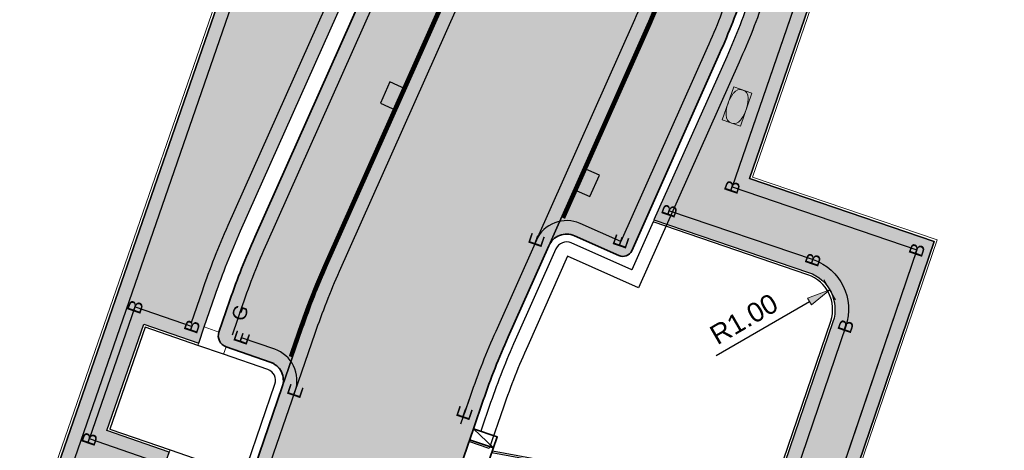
# Model space of a CAD drawing. Header units: metres. Extents: x 131295 to 132236, y 397710 to 398702.
# Tile 85 of 127: x 131589 to 131614, y 398257 to 398268. Entities that reach past the tile are written whole.
import ezdxf
from ezdxf.enums import TextEntityAlignment as Align

# ---------------------------------------------------------------- set-up
doc = ezdxf.new("R2010")
doc.units = ezdxf.units.M
doc.linetypes.add('AL-MATERIAALS', pattern=[2, 1, -1])
doc.linetypes.add('MA-1-3', pattern=[4, 1, -3])
doc.layers.get('Defpoints').update_dxf_attribs({"color": 128})
for name, color, linetype, lineweight in [('N-IE-markering 1 - 3 streep 0.10', 255, 'MA-1-3', 18), ('N-IE-tegel straatpot brandkraan', 190, 'Continuous', 18), ('N-KO-inritband 650x300x200 mm', 110, 'Continuous', 35), ('N-KO-opsluitband 60x200mm', 2, 'Continuous', 25), ('N-KO-opsluitband achterkant', 8, 'Continuous', 5), ('N-KO-tekst banden', 1, 'Continuous', 18), ('N-KO-trottoirband 180-200x250mm', 3, 'Continuous', 35), ('N-KO-trottoirband 380-400x250mm', 3, 'Continuous', 35), ('N-KO-trottoirband achterkant', 8, 'Continuous', 5), ('N-RI-straatkolk', 7, 'Continuous', 25), ("N-VH-arcering 'MAT' grijs 254", 254, 'Continuous', 18), ('X-AL-maatvoering', 1, 'Continuous', 18), ('X-AL-materiaalscheiding', 1, 'AL-MATERIAALS', 18)]:
    doc.layers.add(name, color=color, linetype=linetype, lineweight=lineweight)
doc.layers.add("N-VH-arcering 'MAT' kleur 1 (heiderood)", color=7, linetype='Continuous', lineweight=18, true_color=0xd98c8c)
doc.layers.add("N-VH-arcering 'MAT' kleur 5 (roodbruin)", color=7, linetype='Continuous', lineweight=18, true_color=0xc5a6a0)
for name, color, linetype, plot in [('X-AL-contourlijnen', 30, 'Continuous', False), ('X-AL-hulplijn bandenlijnnummers', 30, 'Continuous', False), ('X-AL-hulplijn hoogtetekst', 190, 'Continuous', False)]:
    doc.layers.add(name, color=color, linetype=linetype, plot=plot)
doc.styles.add('CS Annotative', font='arial.ttf')
doc.dimstyles.new('CS Annotative', dxfattribs={"dimtxt": 2.5, "dimasz": 3, "dimexe": 0.18, "dimexo": 0.0625, "dimgap": 1, "dimtad": 1, "dimzin": 0, "dimdsep": 46, "dimtxsty": 'CS Annotative', "dimblk": 'CS Dimensionpijl', "dimcen": 0, "dimse1": 1, "dimse2": 1, "dimclrd": 256, "dimclre": 256, "dimclrt": 2, "dimadec": 0, "dimazin": 0, "dimtm": 1e-09, "dimtfac": 1, "dimtofl": 0, "dimtmove": 1, "dimatfit": 3, "dimfxl": 1, "dimtfillclr": 256, "dimtolj": 1, "dimtzin": 0, "dimarcsym": 0})

# ---------------------------------------------------------------- blocks, each defined once
blk = doc.blocks.new('*U131')
blk.add_lwpolyline([(1.404703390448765, -2.310694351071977), (2.673219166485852, 0.4079206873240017), (0.6342578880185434, 1.359307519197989), (-0.6342578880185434, -1.359307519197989)], close=True)
blk.add_solid([(1.404703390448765, -2.310694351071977), (-0.6342578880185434, -1.359307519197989), (1.404703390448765, -2.310694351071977), (2.673219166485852, 0.4079206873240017)])
blk = doc.blocks.new('*U132')
blk.add_lwpolyline([(-1.404703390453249, 2.31069435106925), (-2.67321916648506, -0.4079206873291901), (-0.6342578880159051, -1.35930751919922), (0.6342578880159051, 1.35930751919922)], close=True)
blk.add_solid([(-1.404703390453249, 2.31069435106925), (0.6342578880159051, 1.35930751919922), (-1.404703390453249, 2.31069435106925), (-2.67321916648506, -0.4079206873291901)])
blk = doc.blocks.new('CS Dimensionpijl')
h = blk.add_hatch(color=256)
h.dxf.hatch_style = 1
h.paths.add_polyline_path([(-1, -0.1666666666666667), (0, 0), (-1, 0.1666666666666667)])
at = {"flags": 128}
blk.add_lwpolyline([(0, 0.5), (0, -0.5)], dxfattribs=at)
blk.add_lwpolyline([(-1, -0.1666666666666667), (0, 0), (-1, 0.1666666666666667)], close=True, dxfattribs=at)
blk = doc.blocks.new('*D305')
at = {"layer": 'Defpoints', "color": 0, "transparency": 16777216}
for p in [(131609.7762215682, 398260.9964618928), (131608.9104015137, 398260.4961063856)]:
    blk.add_point(p, dxfattribs=at)
at = {"layer": 'X-AL-maatvoering', "lineweight": -2, "transparency": 16777216}
blk.add_line((131606.8535768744, 398259.3074719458), (131609.2567295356, 398260.6962485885), dxfattribs=at)
at = {"layer": 'X-AL-maatvoering', "lineweight": -2, "transparency": 16777216, "xscale": 0.6000000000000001, "yscale": 0.6000000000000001, "zscale": 0.6000000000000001, "rotation": 30.02352294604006}
blk.add_blockref('CS Dimensionpijl', (131609.7762215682, 398260.9964618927), dxfattribs=at)
at = {"layer": 'X-AL-maatvoering', "color": 2, "transparency": 16777216, "insert": (131607.5676020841, 398260.245949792), "char_height": 0.5, "attachment_point": 5, "rotation": 30.023522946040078, "style": 'CS Annotative'}
blk.add_mtext('\\A1;R1.00', dxfattribs=at)
blk = doc.blocks.new('*U592')
blk.add_lwpolyline([(0.08717596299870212, -0.505705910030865), (0.3799345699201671, 0.3449458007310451), (-0.08717601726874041, 0.5057056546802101), (-0.3799346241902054, -0.3449460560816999)], close=True)
blk.add_arc((0.6531024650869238, -0.2247704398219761), 0.937698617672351, 144.1166582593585, 177.9007509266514)
at = {"extrusion": (0, 0, -1)}
for centre, radius, start, end in [((-2.324003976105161, -1.433561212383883), 3, 35.88334174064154, 36.55823825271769), ((-0.07945039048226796, 0.2308544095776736), 0.2056664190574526, 36.55823825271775, 181.4243741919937), ((0.6531025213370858, 0.2247704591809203), 0.9376986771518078, 182.0992664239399, 215.8833243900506), ((2.714019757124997, 0.3003144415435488), 3, 181.4243741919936, 182.0992664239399), ((0.07945038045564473, -0.2308544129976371), 0.205666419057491, 216.5582250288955, 1.424360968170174), ((-2.714019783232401, -0.3003138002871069), 3, 1.424360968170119, 2.09924907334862), ((2.32400435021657, 1.433560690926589), 3, 215.8833243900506, 216.5582250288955)]:
    blk.add_arc(centre, radius, start, end, dxfattribs=at)

msp = doc.modelspace()

# ---------------------------------------------------------------- hatches: boundary and pattern name
at = {"layer": "N-VH-arcering 'MAT' grijs 254"}
h = msp.add_hatch(color=256, dxfattribs=at)
h.dxf.hatch_style = 1
edge = h.paths.add_edge_path()
edge.add_line((131604.2964276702, 398306.7382348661), (131599.7013820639, 398308.3168400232))
edge.add_line((131599.7013820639, 398308.3168400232), (131598.5095201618, 398304.8475369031))
edge.add_line((131598.5095201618, 398304.8475369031), (131600.8592730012, 398304.0402909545))
edge.add_line((131600.8592730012, 398304.0402909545), (131601.9276817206, 398303.5853646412))
edge.add_line((131601.9276817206, 398303.5853646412), (131602.5092263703, 398303.1823472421))
edge.add_line((131602.5092263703, 398303.1823472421), (131602.9440610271, 398302.8810016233))
edge.add_line((131602.9440610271, 398302.8810016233), (131603.3288995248, 398302.5057060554))
edge.add_line((131603.3288995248, 398302.5057060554), (131603.7918423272, 398302.0542429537))
edge.add_line((131603.7918423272, 398302.0542429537), (131604.2989439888, 398300.9260825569))
edge.add_line((131604.2989439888, 398300.9260825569), (131604.6015121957, 398299.7532691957))
edge.add_line((131604.6015121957, 398299.7532691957), (131604.4016105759, 398298.339342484))
edge.add_line((131604.4016105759, 398298.339342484), (131604.3989014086, 398298.3281176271))
edge.add_line((131604.3989014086, 398298.3281176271), (131580.9204563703, 398230.4919083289))
edge.add_arc((131579.9754560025, 398230.8189775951), 1.000000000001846, 251.0015136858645, 340.9090119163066, ccw=False)
edge.add_line((131579.6499128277, 398229.8734504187), (131574.3583023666, 398231.6953416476))
edge.add_line((131574.3583023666, 398231.6953416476), (131573.771636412, 398229.9936296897))
edge.add_line((131573.771636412, 398229.9936296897), (131579.8578113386, 398227.8981714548))
edge.add_arc((131581.4204185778, 398232.4367019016), 4.800000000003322, 251.0015136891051, 340.9860701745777)
edge.add_line((131585.9585276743, 398230.8728714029), (131587.4947929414, 398235.3309884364))
edge.add_arc((131587.2111611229, 398235.4287278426), 0.2999999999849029, 340.9860701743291, 430.9860701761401)
edge.add_line((131587.3089005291, 398235.7123596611), (131585.7016535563, 398236.2662162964))
edge.add_line((131585.7016535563, 398236.2662162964), (131587.7668331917, 398242.2591998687))
edge.add_line((131587.7668331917, 398242.2591998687), (131586.1403843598, 398242.8221217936))
edge.add_line((131586.1403843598, 398242.8221217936), (131587.1612208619, 398245.7716220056))
edge.add_line((131587.1612208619, 398245.7716220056), (131588.7837028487, 398245.2100730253))
edge.add_line((131588.7837028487, 398245.2100730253), (131592.7845025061, 398256.8200686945))
edge.add_line((131592.7845025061, 398256.8200686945), (131591.1776277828, 398257.3762159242))
edge.add_line((131591.1776277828, 398257.3762159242), (131592.1253464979, 398260.114457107))
edge.add_line((131592.1253464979, 398260.114457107), (131593.5395382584, 398259.6249983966))
edge.add_line((131593.5395382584, 398259.6249983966), (131593.6828893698, 398260.0409916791))
edge.add_line((131593.6828893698, 398260.0409916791), (131593.9652386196, 398260.8603462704))
edge.add_arc((131613.2522022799, 398254.2140666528), 20.39999999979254, 155.9860701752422, 160.9860701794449, ccw=False)
edge.add_line((131594.6178927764, 398262.5160248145), (131597.3099115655, 398268.558444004))
edge.add_line((131597.3099115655, 398268.558444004), (131596.1397899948, 398268.9616674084))
edge.add_line((131596.1397899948, 398268.9616674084), (131596.798361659, 398270.8644767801))
edge.add_line((131596.798361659, 398270.8644767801), (131595.9478613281, 398271.1588391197))
edge.add_line((131595.9478613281, 398271.1588391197), (131596.9290691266, 398273.9938402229))
edge.add_line((131596.9290691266, 398273.9938402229), (131597.7795694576, 398273.6994778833))
edge.add_line((131597.7795694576, 398273.6994778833), (131599.3302566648, 398278.1798743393))
edge.add_line((131599.3302566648, 398278.1798743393), (131599.7227401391, 398279.3138758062))
edge.add_line((131599.7227401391, 398279.3138758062), (131600.9575696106, 398282.8816653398))
edge.add_line((131600.9575696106, 398282.8816653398), (131600.1070692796, 398283.1760276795))
edge.add_line((131600.1070692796, 398283.1760276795), (131601.0882770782, 398286.0110287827))
edge.add_line((131601.0882770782, 398286.0110287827), (131601.9387774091, 398285.7166664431))
edge.add_line((131601.9387774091, 398285.7166664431), (131602.9280215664, 398288.5748869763))
edge.add_line((131602.9280215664, 398288.5748869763), (131603.3205050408, 398289.7088884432))
edge.add_line((131603.3205050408, 398289.7088884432), (131605.069945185, 398294.7635412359))
edge.add_line((131605.069945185, 398294.7635412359), (131604.219444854, 398295.0579035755))
edge.add_line((131604.219444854, 398295.0579035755), (131606.351309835, 398301.2174954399))
edge.add_arc((131607.2963102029, 398300.8904261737), 1.000000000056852, 70.90901191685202, 160.9090119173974, ccw=False)
edge.add_line((131607.6233794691, 398301.8354265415), (131610.9632836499, 398300.6794693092))
edge.add_arc((131606.1751964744, 398301.0174355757), 4.799999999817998, 355.9624841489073, 417.0169130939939)
edge.add_arc((131606.1751959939, 398301.0174347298), 4.800000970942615, 57.01691377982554, 71.04461871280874)
edge.add_line((131607.7343886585, 398305.5571403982), (131604.2964276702, 398306.7382348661))
h = msp.add_hatch(color=256, dxfattribs=at)
h.dxf.hatch_style = 1
edge = h.paths.add_edge_path()
edge.add_line((131626.6559285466, 398299.0667487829), (131621.9542278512, 398300.6868196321))
edge.add_arc((131620.3905123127, 398296.148670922), 4.800000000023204, 70.98752159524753, 157.7238468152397)
edge.add_line((131615.9487479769, 398297.9682119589), (131614.7068227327, 398294.9373586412))
edge.add_arc((131614.9904931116, 398294.8397312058), 0.2999999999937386, 161.0086875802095, 251.0086875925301)
edge.add_line((131614.8928656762, 398294.5560608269), (131616.5003311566, 398294.002838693))
edge.add_line((131616.5003311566, 398294.002838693), (131607.7732976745, 398268.6452034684))
edge.add_arc((131588.672825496, 398275.2187841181), 20.2000000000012, 335.98607017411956, 341.00868758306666, ccw=False)
edge.add_line((131607.1244456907, 398266.9982177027), (131605.2539190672, 398262.799693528))
edge.add_line((131605.2539190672, 398262.799693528), (131609.2331918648, 398261.4425768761))
edge.add_arc((131608.9104015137, 398260.4961063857), 0.9999999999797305, -18.821423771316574, 71.1682423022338, ccw=False)
edge.add_line((131609.8569302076, 398260.1734867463), (131608.2542371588, 398255.4713707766))
edge.add_line((131608.2542371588, 398255.4713707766), (131610.1103531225, 398255.1268520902))
edge.add_line((131610.1103531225, 398255.1268520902), (131610.1462623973, 398255.3236019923))
edge.add_line((131610.1462623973, 398255.3236019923), (131610.1079404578, 398255.3305962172))
edge.add_line((131610.1079404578, 398255.3305962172), (131612.463853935, 398262.2425737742))
edge.add_line((131612.463853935, 398262.2425737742), (131607.7136762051, 398263.8626047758))
edge.add_line((131607.7136762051, 398263.8626047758), (131618.0130783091, 398293.7889803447))
edge.add_arc((131623.2763198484, 398292.0896832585), 5.53076143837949, 108.1459681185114, 162.1067390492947, ccw=False)
edge.add_line((131621.5538254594, 398297.3453787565), (131621.5917797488, 398297.3451848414))
edge.add_line((131621.5917797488, 398297.3451848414), (131624.91, 398296.22))
edge.add_line((131624.91, 398296.22), (131625.5937497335, 398295.9848670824))
edge.add_line((131625.5937497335, 398295.9848670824), (131626.6559285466, 398299.0667487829))
at = {"layer": "N-VH-arcering 'MAT' kleur 1 (heiderood)"}
h = msp.add_hatch(color=256, dxfattribs=at)
h.dxf.hatch_style = 1
edge = h.paths.add_edge_path()
edge.add_line((131614.5195786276, 398295.0078756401), (131614.8739657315, 398295.8727387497))
edge.add_line((131614.8739657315, 398295.8727387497), (131610.264884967, 398297.7989046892))
edge.add_line((131610.264884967, 398297.7989046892), (131609.7881062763, 398296.6244442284))
edge.add_line((131609.7881062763, 398296.6244442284), (131601.0651175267, 398271.2785615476))
edge.add_arc((131582.153758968, 398277.787057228), 19.99999996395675, 335.9860701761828, 341.00868758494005, ccw=False)
edge.add_line((131600.4226898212, 398269.6478825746), (131596.8457008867, 398261.6190877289))
edge.add_arc((131615.1146317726, 398253.479913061), 19.99999999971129, 155.9860701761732, 160.9860701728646)
edge.add_line((131596.2058438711, 398259.9958734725), (131595.6913055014, 398258.5027249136))
edge.add_line((131595.6913055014, 398258.5027249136), (131594.9817564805, 398256.4436712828))
edge.add_line((131594.9817564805, 398256.4436712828), (131590.7463822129, 398244.1529591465))
edge.add_line((131590.7463822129, 398244.1529591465), (131589.9644669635, 398241.8839045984))
edge.add_line((131589.9644669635, 398241.8839045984), (131587.6838808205, 398235.2658288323))
edge.add_line((131587.6838808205, 398235.2658288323), (131592.4110777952, 398233.6368387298))
edge.add_line((131592.4110777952, 398233.6368387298), (131598.457687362, 398251.1836086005))
edge.add_line((131598.457687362, 398251.1836086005), (131600.6079542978, 398257.4235086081))
edge.add_line((131600.6079542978, 398257.4235086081), (131600.8619176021, 398258.1604894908))
edge.add_arc((131619.7707055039, 398251.6445290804), 19.99999999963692, 155.9860701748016, 160.9860701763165, ccw=False)
edge.add_line((131601.5017746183, 398259.7837037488), (131602.5483721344, 398262.1328630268))
edge.add_line((131602.5483721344, 398262.1328630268), (131605.0791659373, 398267.8134017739))
edge.add_arc((131586.8102350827, 398275.9525764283), 19.99999996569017, 335.9860701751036, 341.0086875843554)
edge.add_line((131605.721593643, 398269.4440807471), (131614.5195786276, 398295.0078756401))
at = {"layer": "N-VH-arcering 'MAT' kleur 5 (roodbruin)"}
h = msp.add_hatch(color=256, dxfattribs=at)
h.dxf.hatch_style = 1
edge = h.paths.add_edge_path()
edge.add_line((131609.7881062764, 398296.6244442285), (131609.7878472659, 398296.6238062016))
edge.add_arc((131609.3170855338, 398296.7922799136), 0.5000000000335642, 251.00868758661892, 340.30899662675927, ccw=False)
edge.add_line((131609.1543731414, 398296.3194959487), (131608.0196916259, 398296.7100056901))
edge.add_arc((131607.9220641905, 398296.4263353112), 0.3000000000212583, 71.00868758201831, 161.0086875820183)
edge.add_line((131607.6383938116, 398296.5239627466), (131599.2025270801, 398272.0123538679))
edge.add_arc((131580.2911684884, 398278.5208495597), 19.99999999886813, 335.9860701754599, 341.0086875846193, ccw=False)
edge.add_line((131598.5600993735, 398270.3816748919), (131594.9832713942, 398262.3532413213))
edge.add_arc((131613.2522022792, 398254.2140666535), 19.99999999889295, 155.9860701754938, 160.9860701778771)
edge.add_line((131594.3434143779, 398260.7300270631), (131594.0610651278, 398259.9106724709))
edge.add_arc((131594.3446969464, 398259.8129330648), 0.2999999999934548, 160.9860701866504, 250.9860701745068)
edge.add_line((131594.2469575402, 398259.5293012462), (131595.3814848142, 398259.1383436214))
edge.add_arc((131595.2185858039, 398258.6656239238), 0.5000000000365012, -19.01392982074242, 70.98607017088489, ccw=False)
edge.add_line((131595.6913055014, 398258.5027249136), (131596.2058438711, 398259.9958734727))
edge.add_arc((131615.1146317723, 398253.4799130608), 19.99999999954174, 155.9860701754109, 160.9860701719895, ccw=False)
edge.add_line((131596.8457008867, 398261.619087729), (131600.4226898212, 398269.6478825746))
edge.add_arc((131582.1537589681, 398277.787057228), 19.99999996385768, 335.9860701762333, 341.0086875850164)
edge.add_line((131601.0651175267, 398271.2785615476), (131609.7881062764, 398296.6244442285))
h = msp.add_hatch(color=256, dxfattribs=at)
h.dxf.hatch_style = 1
edge = h.paths.add_edge_path()
edge.add_arc((131615.9283844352, 398293.7237742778), 0.2499999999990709, 341.0086875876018, 431.0086875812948)
edge.add_line((131616.0097406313, 398293.9601662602), (131614.8277807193, 398294.366947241))
edge.add_arc((131614.9904931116, 398294.8397312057), 0.4999999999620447, 161.0086875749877, 251.0086875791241, ccw=False)
edge.add_line((131614.5177091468, 398295.0024435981), (131605.721593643, 398269.4440807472))
edge.add_arc((131586.8102350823, 398275.9525764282), 19.99999996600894, 335.98607017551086, 341.00868758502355, ccw=False)
edge.add_line((131605.0791659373, 398267.8134017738), (131602.5483721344, 398262.1328630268))
edge.add_arc((131603.0050954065, 398261.9293836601), 0.4999999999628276, 65.986070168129, 155.9860701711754, ccw=False)
edge.add_line((131603.2085747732, 398262.3861069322), (131604.3503829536, 398261.8774085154))
edge.add_arc((131604.4521226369, 398262.1057701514), 0.2499999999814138, 245.9860701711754, 335.9860701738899)
edge.add_line((131604.680484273, 398262.0040304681), (131606.941756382, 398267.0796094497))
edge.add_arc((131588.6728254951, 398275.2187841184), 20.0000000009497, 335.9860701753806, 341.0086875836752)
edge.add_line((131607.5841840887, 398268.7102884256), (131616.1647764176, 398293.6424180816))

# ---------------------------------------------------------------- linework, layer by layer
at = {"layer": 'N-IE-markering 1 - 3 streep 0.10', "const_width": 0.1, "flags": 128}
for points in [[(131595.9046719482, 398259.2753663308), (131596.1585719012, 398260.0121633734, -0.02182007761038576), (131596.8000285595, 398261.6394356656), (131600.3770174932, 398269.6682305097, 0.02191881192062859), (131601.0178391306, 398271.2948327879), (131609.4822512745, 398295.8893844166)], [(131602.9196114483, 398262.8432723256), (131605.1248382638, 398267.7930538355, 0.02191881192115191), (131605.7688720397, 398269.4278095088), (131614.3046477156, 398294.2297180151)]]:
    msp.add_lwpolyline(points, format="xyb", dxfattribs=at)
at = {"layer": 'N-KO-inritband 650x300x200 mm', "flags": 128}
for points in [[(131600.6079542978, 398257.4235086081), (131598.4576873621, 398251.1836086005)], [(131600.6079542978, 398257.4235086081), (131601.2224899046, 398257.2117398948)], [(131600.6079542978, 398257.4235086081), (131601.1247504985, 398256.9281080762)], [(131601.2224899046, 398257.2117398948), (131599.0722229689, 398250.9718398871)], [(131600.5102148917, 398257.1398767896), (131601.1247504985, 398256.9281080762)]]:
    msp.add_lwpolyline(points, dxfattribs=at)
at = {"layer": 'N-KO-opsluitband 60x200mm', "flags": 128}
for points in [[(131574.3583023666, 398231.6953416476), (131579.6499128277, 398229.8734504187, 0.4137407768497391), (131580.9204563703, 398230.4919083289), (131604.3989014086, 398298.3281176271), (131604.4016105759, 398298.339342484), (131604.6015121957, 398299.7532691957), (131604.2989439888, 398300.9260825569), (131603.7918423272, 398302.0542429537), (131602.9440610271, 398302.8810016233), (131601.9276817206, 398303.5853646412), (131600.8592730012, 398304.0402909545), (131598.5095201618, 398304.8475369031)], [(131605.2539190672, 398262.799693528), (131609.2331918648, 398261.4425768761, -0.4141607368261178), (131609.8569302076, 398260.1734867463), (131608.2542371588, 398255.4713707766), (131601.0798637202, 398256.7978502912)]]:
    msp.add_lwpolyline(points, format="xyb", dxfattribs=at)
for points in [[(131618.0132659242, 398293.7895254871), (131607.7136762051, 398263.8626047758), (131612.463853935, 398262.2425737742), (131610.1079404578, 398255.3305962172)], [(131592.7844262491, 398256.8200950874), (131591.1776277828, 398257.3762159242), (131592.1253464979, 398260.114457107), (131593.5396145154, 398259.6249720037)]]:
    msp.add_lwpolyline(points, dxfattribs=at)
at = {"layer": 'N-KO-opsluitband achterkant', "flags": 128}
for points in [[(131574.3583023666, 398231.6953416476), (131574.3778349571, 398231.7520732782), (131579.6694454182, 398229.9301820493, 0.413740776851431), (131580.8637563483, 398230.5115324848), (131604.3422013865, 398298.347741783)], [(131605.2294013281, 398262.744661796), (131609.2138244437, 398261.3857886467, -0.4141607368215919), (131609.800138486, 398260.1928439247), (131608.2141699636, 398255.5397957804), (131601.0996307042, 398256.8552124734)]]:
    msp.add_lwpolyline(points, format="xyb", dxfattribs=at)
for points in [[(131618.07, 398293.77), (131607.7899902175, 398263.8999715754), (131612.539999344, 398262.2799980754), (131610.1676175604, 398255.3197044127), (131610.1079404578, 398255.3305962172)], [(131592.804050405, 398256.8767951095), (131591.2539519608, 398257.4132917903), (131592.162422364, 398260.038132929), (131593.5199903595, 398259.5682719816)]]:
    msp.add_lwpolyline(points, dxfattribs=at)
at = {"layer": 'N-KO-trottoirband 180-200x250mm'}
for points in [[(131626.7210971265, 398299.2558335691), (131622.0193826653, 398300.8759091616, 0.3976265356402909), (131615.7636744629, 398298.0440261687), (131614.5198554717, 398295.0085512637, 0.4180109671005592), (131614.8277807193, 398294.366947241), (131616.0097406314, 398293.9601662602, -0.4142135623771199), (131616.1647764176, 398293.6424180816), (131607.5841840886, 398268.7102884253, -0.02191881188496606), (131606.9417563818, 398267.0796094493), (131604.680484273, 398262.0040304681, -0.4142135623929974), (131604.3503829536, 398261.8774085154), (131603.2085747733, 398262.3861069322, 0.4142135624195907), (131602.5483721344, 398262.1328630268), (131601.5017746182, 398259.7837037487, 0.02182007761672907), (131600.8619176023, 398258.1604894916), (131600.6079542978, 398257.4235086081)], [(131573.706527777, 398229.8045242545), (131579.7927027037, 398227.7090660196, 0.4141346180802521), (131586.1476155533, 398230.8077117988), (131587.6838808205, 398235.2658288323, 0.4142135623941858), (131587.3740601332, 398235.9014475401), (131586.1922608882, 398236.3086950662, -0.4142135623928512), (131586.0373505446, 398236.6265044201), (131587.8296828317, 398241.8277071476, -0.4145323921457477), (131588.1477493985, 398241.9825286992), (131589.3287322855, 398241.5741238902, 0.4142854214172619), (131589.9644669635, 398241.8839045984), (131590.7463822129, 398244.1529591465, 0.4142135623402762), (131590.4365615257, 398244.7885778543), (131589.2547622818, 398245.19582538, -0.4142135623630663), (131589.0998519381, 398245.5136347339), (131592.8465291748, 398256.3861877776, -0.4142135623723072), (131593.1643385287, 398256.5410981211), (131594.3461377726, 398256.1338505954, 0.4142135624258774), (131594.9817564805, 398256.4436712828), (131595.6913055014, 398258.5027249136, 0.4142135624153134), (131595.3814848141, 398259.1383436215), (131594.2469575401, 398259.5293012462)]]:
    msp.add_lwpolyline(points, format="xyb", dxfattribs=at)
at = {"layer": 'N-KO-trottoirband 380-400x250mm'}
msp.add_lwpolyline([(131594.2469575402, 398259.5293012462, -0.4142135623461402), (131594.0610651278, 398259.9106724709), (131594.3434143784, 398260.7300270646, -0.02182007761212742), (131594.9832713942, 398262.3532413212), (131598.5600993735, 398270.381674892, 0.02191881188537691), (131599.2025270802, 398272.0123538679), (131607.6383938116, 398296.5239627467, -0.4142135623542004), (131608.0196916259, 398296.7100056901)], format="xyb", dxfattribs=at)
at = {"layer": 'N-KO-trottoirband achterkant'}
for points in [[(131626.7210971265, 398299.2558335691), (131626.6559285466, 398299.0667487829), (131621.9542278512, 398300.6868196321, 0.397626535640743), (131615.9487479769, 398297.9682119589), (131614.7068227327, 398294.9373586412, 0.4142135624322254), (131614.8928656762, 398294.5560608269), (131616.5003311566, 398294.002838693), (131607.7732976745, 398268.6452034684, -0.02191881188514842), (131607.1244456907, 398266.9982177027), (131604.6800421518, 398261.5115877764), (131603.1271830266, 398262.2034176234, 0.4142135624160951), (131602.7310614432, 398262.0514712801), (131601.6844639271, 398259.702312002, 0.02182007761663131), (131601.0510054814, 398258.0953298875), (131600.7970421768, 398257.358349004), (131600.6079542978, 398257.4235086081)], [(131593.6828893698, 398260.0409916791), (131593.6828893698, 398260.0409916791), (131593.9652386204, 398260.8603462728, -0.02182007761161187), (131594.6178927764, 398262.5160248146), (131598.1947207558, 398270.5444583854, 0.02191881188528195), (131598.8242999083, 398272.1425237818), (131607.2601666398, 398296.6541326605)], [(131573.706527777, 398229.8045242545), (131573.771636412, 398229.9936296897), (131579.8578113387, 398227.8981714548, 0.4141346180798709), (131585.9585276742, 398230.8728714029), (131587.4947929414, 398235.3309884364, 0.4142135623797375), (131587.3089005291, 398235.7123596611), (131585.7016535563, 398236.2662162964), (131587.7873637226, 398242.3187778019), (131589.3940078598, 398241.7631717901, 0.4142135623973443), (131589.7753790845, 398241.9490642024), (131590.5572943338, 398244.2181187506, 0.4142135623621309), (131590.3714019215, 398244.5994899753), (131588.7641549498, 398245.1533466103), (131592.804050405, 398256.8767951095), (131594.4112973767, 398256.3229384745, 0.4142135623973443), (131594.7926686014, 398256.5088308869), (131595.5022176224, 398258.5678845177, 0.4142135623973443), (131595.31632521, 398258.9492557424), (131594.1817979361, 398259.3402133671)]]:
    msp.add_lwpolyline(points, format="xyb", dxfattribs=at)
at = {"layer": 'N-KO-trottoirband achterkant', "flags": 128}
msp.add_lwpolyline([(131594.2469575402, 398259.5293012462), (131594.1817979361, 398259.3402133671), (131593.5199903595, 398259.5682719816), (131593.6828893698, 398260.0409916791), (131594.0610651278, 398259.9106724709)], dxfattribs=at)
at = {"layer": 'X-AL-contourlijnen', "flags": 128}
for points in [[(131626.6559285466, 398299.0667487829), (131621.9542278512, 398300.6868196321, 0.397626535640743), (131615.9487479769, 398297.9682119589), (131614.7068227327, 398294.9373586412, 0.4142135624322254), (131614.8928656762, 398294.5560608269), (131616.5003311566, 398294.002838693), (131607.7732976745, 398268.6452034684, -0.02191881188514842), (131607.1244456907, 398266.9982177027), (131605.2539190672, 398262.799693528), (131609.2331918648, 398261.4425768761, -0.4141607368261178), (131609.8569302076, 398260.1734867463), (131608.2542371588, 398255.4713707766), (131610.1103531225, 398255.1268520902), (131610.1462623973, 398255.3236019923), (131610.1079404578, 398255.3305962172), (131612.463853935, 398262.2425737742), (131607.7136762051, 398263.8626047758), (131618.0130783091, 398293.7889803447, -0.2398977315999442), (131621.5538254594, 398297.3453787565), (131621.5917797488, 398297.3451848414), (131624.91, 398296.22), (131625.5937497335, 398295.9848670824)], [(131614.5195786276, 398295.0078756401), (131614.8739657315, 398295.8727387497), (131610.264884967, 398297.7989046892), (131609.7881062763, 398296.6244442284), (131601.0651175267, 398271.2785615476, -0.02191881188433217), (131600.4226898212, 398269.6478825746), (131596.8457008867, 398261.6190877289, 0.02182007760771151), (131596.2058438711, 398259.9958734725), (131595.6913055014, 398258.5027249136), (131594.9817564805, 398256.4436712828), (131590.7463822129, 398244.1529591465), (131589.9644669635, 398241.8839045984), (131587.6838808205, 398235.2658288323), (131592.4110777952, 398233.6368387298), (131598.457687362, 398251.1836086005), (131600.6079542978, 398257.4235086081), (131600.8619176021, 398258.1604894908, -0.0218200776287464), (131601.5017746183, 398259.7837037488), (131602.5483721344, 398262.1328630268), (131605.0791659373, 398267.8134017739, 0.0219188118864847), (131605.721593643, 398269.4440807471)], [(131609.7881062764, 398296.6244442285), (131609.7878472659, 398296.6238062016, -0.4106412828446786), (131609.1543731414, 398296.3194959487), (131608.0196916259, 398296.7100056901, 0.4142135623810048), (131607.6383938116, 398296.5239627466), (131599.2025270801, 398272.0123538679, -0.02191881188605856), (131598.5600993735, 398270.3816748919), (131594.9832713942, 398262.3532413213, 0.0218200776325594), (131594.3434143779, 398260.7300270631), (131594.0610651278, 398259.9106724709, 0.4142135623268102), (131594.2469575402, 398259.5293012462), (131595.3814848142, 398259.1383436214, -0.4142135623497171), (131595.6913055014, 398258.5027249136), (131596.2058438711, 398259.9958734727, -0.02182007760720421), (131596.8457008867, 398261.619087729), (131600.4226898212, 398269.6478825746, 0.02191881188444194), (131601.0651175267, 398271.2785615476)], [(131616.1647764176, 398293.6424180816, 0.4142135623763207), (131616.0097406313, 398293.9601662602), (131614.8277807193, 398294.366947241, -0.4142135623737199), (131614.5177091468, 398295.0024435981), (131605.721593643, 398269.4440807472, -0.02191881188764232), (131605.0791659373, 398267.8134017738), (131602.5483721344, 398262.1328630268, -0.4142135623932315), (131603.2085747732, 398262.3861069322), (131604.3503829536, 398261.8774085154, 0.4142135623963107), (131604.680484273, 398262.0040304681), (131606.941756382, 398267.0796094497, 0.02191881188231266), (131607.5841840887, 398268.7102884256)], [(131609.2138244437, 398261.3857886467), (131605.2294013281, 398262.744661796), (131604.6800421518, 398261.5115877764), (131603.1271830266, 398262.2034176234, 0.4142135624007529), (131602.7310614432, 398262.0514712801), (131601.6844639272, 398259.7023120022, 0.02182007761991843), (131601.0510054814, 398258.0953298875), (131600.7970421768, 398257.358349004), (131601.2224899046, 398257.2117398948), (131601.0996307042, 398256.8552124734), (131608.2141699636, 398255.5397957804), (131609.800138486, 398260.1928439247, 0.4141607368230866)], [(131595.5022176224, 398258.5678845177, 0.4142135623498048), (131595.31632521, 398258.9492557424), (131594.1817979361, 398259.3402133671), (131593.5199903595, 398259.5682719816), (131592.162422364, 398260.038132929), (131591.2539519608, 398257.4132917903), (131592.804050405, 398256.8767951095), (131594.4112973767, 398256.3229384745, 0.4142135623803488), (131594.7926686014, 398256.5088308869)]]:
    msp.add_lwpolyline(points, format="xyb", close=True, dxfattribs=at)
for points in [[(131604.3989014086, 398298.3281176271), (131580.9204563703, 398230.4919083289, -0.4137407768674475)], [(131588.7837028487, 398245.2100730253), (131592.7845025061, 398256.8200686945), (131591.1776277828, 398257.3762159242), (131592.1253464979, 398260.114457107), (131593.5395382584, 398259.6249983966), (131593.6828893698, 398260.0409916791), (131593.9652386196, 398260.8603462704, -0.02182007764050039), (131594.6178927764, 398262.5160248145), (131597.3099115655, 398268.558444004)]]:
    msp.add_lwpolyline(points, format="xyb", dxfattribs=at)
at = {"layer": 'X-AL-hulplijn bandenlijnnummers'}
for points in [[(131626.5514837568, 398299.6844724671), (131622.13340359, 398301.2068158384, 0.3976265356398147), (131615.4397958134, 398298.176701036), (131614.1934274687, 398295.1350045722, 0.4210590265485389), (131614.7138820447, 398294.0359984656), (131615.8012851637, 398293.6617599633), (131607.2532353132, 398268.8241870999, -0.02191881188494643), (131606.6220500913, 398267.2220450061), (131604.4014738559, 398262.2378106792), (131603.35101033, 398262.7058132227, 0.4142135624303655), (131602.2286658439, 398262.2752985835), (131601.1820683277, 398259.9261393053, 0.02182007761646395), (131600.5310138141, 398258.2745187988), (131600.3747899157, 398257.8211697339)], [(131594.6025680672, 398260.4077847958), (131594.6743181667, 398260.6159977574, -0.02182007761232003), (131595.3029776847, 398262.2108057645), (131598.879805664, 398270.2392393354, 0.02191881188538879), (131599.5334758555, 398271.8984551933), (131607.7589846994, 398295.7988393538)], [(131573.8762458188, 398229.3759267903), (131579.6787625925, 398227.3781315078, 0.414134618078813), (131586.4785193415, 398230.6936824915), (131588.0147846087, 398235.1517995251, 0.4142135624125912), (131587.4880894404, 398236.2323513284), (131586.4008341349, 398236.6070190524), (131588.1279713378, 398241.6190309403), (131589.2143428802, 398241.2433444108, 0.4142854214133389), (131590.2953707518, 398241.7698752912), (131591.0772860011, 398244.0389298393, 0.4142135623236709), (131590.5505908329, 398245.1194816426), (131589.4633355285, 398245.4941493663), (131593.144853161, 398256.1776145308), (131594.2321084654, 398255.8029468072, 0.4142135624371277), (131595.3126602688, 398256.3296419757), (131596.0222092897, 398258.3886956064, 0.4142135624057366), (131595.4955141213, 398259.4692474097), (131594.6446186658, 398259.7624656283)]]:
    msp.add_lwpolyline(points, format="xyb", dxfattribs=at)
at = {"layer": 'X-AL-hulplijn bandenlijnnummers', "flags": 128}
for points in [[(131574.5280204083, 398231.2667441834), (131579.5359727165, 398229.542515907, 0.413740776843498), (131581.2512064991, 398230.3774340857), (131604.7296515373, 398298.2136433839)], [(131605.6508368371, 398263.0341210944), (131609.3461684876, 398261.7738415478, -0.4141607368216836), (131610.1882152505, 398260.0605698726), (131608.4879624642, 398255.0722249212), (131601.3112303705, 398256.3991405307)]]:
    msp.add_lwpolyline(points, format="xyb", dxfattribs=at)
for points in [[(131617.5846897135, 398293.6197537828), (131607.2685111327, 398263.6446317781), (131612.0196723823, 398262.0242653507), (131609.8734413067, 398255.7274716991)], [(131592.3864518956, 398256.5874657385), (131590.7324034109, 398257.1599400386), (131591.9090706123, 398260.5596814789), (131593.3705886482, 398260.0538429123)]]:
    msp.add_lwpolyline(points, dxfattribs=at)
at = {"layer": 'X-AL-hulplijn hoogtetekst'}
for points in [[(131626.8351180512, 398299.5867402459), (131622.13340359, 398301.2068158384, 0.3976265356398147), (131615.4397958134, 398298.176701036), (131614.1934274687, 398295.1350045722, 0.4210590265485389), (131614.7138820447, 398294.0359984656), (131615.8012851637, 398293.6617599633), (131607.2532353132, 398268.8241870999, -0.02191881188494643), (131606.6220500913, 398267.2220450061), (131604.4014738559, 398262.2378106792), (131603.35101033, 398262.7058132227, 0.4142135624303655), (131602.2286658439, 398262.2752985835), (131601.1820683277, 398259.9261393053, 0.02182007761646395), (131600.5310138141, 398258.2745187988), (131600.2770505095, 398257.5375379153)], [(131627.0519955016, 398299.1417885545), (131626.8727902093, 398298.6218294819), (131621.8402069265, 398300.3559129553, 0.3976265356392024), (131616.2726266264, 398297.8355370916), (131615.0573075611, 398294.8696147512), (131616.9451786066, 398294.2198887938), (131608.1042464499, 398268.5313047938, -0.02191881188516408), (131607.4441519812, 398266.8557821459), (131604.8573128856, 398261.0494459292), (131603.0304197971, 398261.8633633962), (131602.0041702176, 398259.5598764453, 0.0218200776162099), (131601.3819092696, 398257.9813005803), (131601.0139166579, 398256.9134159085), (131600.4939249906, 398257.0926048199)], [(131593.3519855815, 398260.1550209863), (131593.6343348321, 398260.9743755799, -0.02182007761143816), (131594.2981864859, 398262.6584603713), (131597.8750144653, 398270.6868939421, 0.02191881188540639), (131598.493351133, 398272.2564224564), (131606.9292178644, 398296.7680313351)], [(131594.4070892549, 398259.8405211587), (131594.6743181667, 398260.6159977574, -0.02182007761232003), (131595.3029776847, 398262.2108057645), (131598.879805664, 398270.2392393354, 0.02191881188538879), (131599.5334758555, 398271.8984551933), (131607.9542395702, 398296.3661801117)]]:
    msp.add_lwpolyline(points, format="xyb", dxfattribs=at)
at = {"layer": 'X-AL-hulplijn hoogtetekst', "flags": 128}
for points in [[(131574.2443622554, 398231.3644071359), (131579.5359727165, 398229.542515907, 0.413740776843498), (131581.2512064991, 398230.3774340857), (131604.7296515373, 398298.2136433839)], [(131596.0222092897, 398258.3886956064), (131596.5367476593, 398259.8818441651, -0.02182007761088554), (131597.1654071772, 398261.4766521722), (131600.742396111, 398269.5054470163, 0.02191881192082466), (131601.3960663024, 398271.1646628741), (131610.120818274, 398296.5156688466)], [(131602.2286658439, 398262.2752985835), (131604.7594596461, 398267.9558373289, 0.0219188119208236), (131605.3906448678, 398269.5579794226), (131614.1867603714, 398295.1163422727)]]:
    msp.add_lwpolyline(points, format="xyb", dxfattribs=at)
msp.add_lwpolyline([(131617.6823171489, 398293.9034241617), (131607.2685111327, 398263.6446317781), (131612.0196723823, 398262.0242653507), (131609.7766554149, 398255.443513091)], dxfattribs=at)
at = {"layer": 'X-AL-materiaalscheiding', "flags": 128}
for points in [[(131595.6913055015, 398258.5027249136), (131596.205843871, 398259.9958734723, -0.02182007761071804), (131596.8457008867, 398261.6190877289), (131600.4226898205, 398269.647882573, 0.02191881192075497), (131601.0651175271, 398271.2785615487), (131609.7898694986, 398296.6295675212)], [(131602.5483721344, 398262.1328630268), (131605.0791659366, 398267.8134017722, 0.02191881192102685), (131605.7215936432, 398269.444080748), (131614.5177091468, 398295.0024435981)]]:
    msp.add_lwpolyline(points, format="xyb", dxfattribs=at)

# ---------------------------------------------------------------- block references
at = {"layer": 'N-IE-tegel straatpot brandkraan'}
msp.add_blockref('*U592', (131607.392, 398265.715), dxfattribs=at)
at = {"layer": 'N-RI-straatkolk', "xscale": 0.2, "yscale": 0.2, "zscale": 0.2, "rotation": 1}
for name, p in [('*U132', (131598.748376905, 398265.8897734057)), ('*U131', (131603.3156096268, 398263.8549797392))]:
    msp.add_blockref(name, p, dxfattribs=at)

# ---------------------------------------------------------------- texts
at = {"layer": 'N-KO-tekst banden', "style": 'CS Annotative'}
for s, height, p in [('B', 0.3599999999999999, (131607.2685111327, 398263.6446317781)), ('B', 0.3599999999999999, (131605.6508368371, 398263.0341210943)), ('E', 0.3599999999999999, (131602.228665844, 398262.2752985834)), ('E', 0.3599999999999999, (131604.4014738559, 398262.2378106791)), ('B', 0.3599999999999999, (131612.0196723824, 398262.0242653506)), ('B', 0.3599999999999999, (131609.3461684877, 398261.7738415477)), ('B', 0.3599999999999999, (131591.9090706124, 398260.5596814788)), ('G', 0.3599999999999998, (131594.6026869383, 398260.4077439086)), ('B', 0.3599999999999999, (131593.3705886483, 398260.0538429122)), ('B', 0.3599999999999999, (131610.1882152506, 398260.0605698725)), ('E', 0.3599999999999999, (131594.6446186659, 398259.7624656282)), ('E', 0.3599999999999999, (131596.0222092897, 398258.3886956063)), ('E', 0.3599999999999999, (131600.3747899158, 398257.8211697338)), ('B', 0.3599999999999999, (131590.7324034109, 398257.1599400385))]:
    msp.add_text(s, height=height, rotation=71.0187745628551, dxfattribs=at).set_placement(p, align=Align.MIDDLE)

# ---------------------------------------------------------------- dimensions: what is measured, and where the dimension line sits
at = {"layer": 'X-AL-maatvoering'}
dim = msp.add_radius_dim(center=(131608.9104015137, 398260.4961063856), mpoint=(131609.7762215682, 398260.9964618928), dimstyle='CS Annotative', dxfattribs=at)
dim.commit()
dim.dimension.update_dxf_attribs({"geometry": '*D305', "text_midpoint": (131607.7954071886, 398259.8517536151), "dimtype": 164})

doc.saveas('drawing.dxf')
